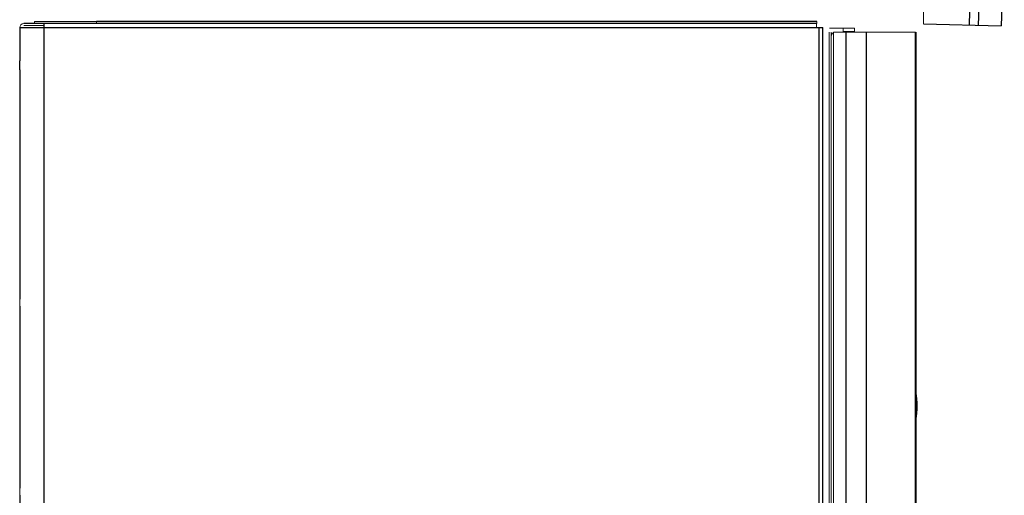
# Paper-space layout '_Left' of a CAD drawing. Header units: millimetres. Extents: x 485 to 947, y 37 to 1369.
# Tile 2 of 7: x 510 to 947, y 741 to 952. Entities that reach past the tile are written whole.
import ezdxf

# ---------------------------------------------------------------- set-up
doc = ezdxf.new("R2010")
doc.units = ezdxf.units.MM

psp = doc.layouts.new('_Left')

# ---------------------------------------------------------------- linework, layer by layer
at = {"color": 7, "linetype": 'Continuous', "lineweight": 25}
for p, q in [((931.88, 949.76), (932.7, 984.75)), ((936.99, 984.65), (935.61, 949.67)), ((947.27, 984.4), (945.83, 949.43)), ((864, 950.39), (511.86, 950.39)), ((520.96, 50.49), (520.96, 950.39)), ((864, 951.29), (544.1, 951.29)), ((911.4, 950.24), (945.83, 949.43)), ((510.06, 948.59), (866.7, 948.59)), ((510.06, 948.59), (510.06, 933.82)), ((864.9, 948.59), (864.9, 52.29)), ((866.7, 51.46), (866.7, 948.59)), ((876.95, 946.59), (876.95, 92.59)), ((885.96, 946.59), (885.96, 92.59)), ((907.79, 118.59), (907.79, 946.59)), ((907.83, 118.59), (907.83, 946.59)), ((510.06, 929.85), (510.06, 827.91)), ((510.06, 824.75), (510.06, 743.92)), ((908.18, 790.99), (907.83, 790.99)), ((907.83, 769.99), (908.18, 769.99)), ((510.06, 740.75), (510.06, 553.83))]:
    psp.add_line(p, q, dxfattribs=at)
at = {"color": 144, "linetype": 'Continuous', "lineweight": 18}
for p, q in [((911.32, 957.81), (911.4, 950.24)), ((520.96, 949.49), (511.86, 949.49)), ((516.6, 950.39), (516.6, 951.29)), ((534.1, 951.29), (521.6, 951.29)), ((544.1, 951.29), (544.1, 950.39)), ((863.9, 948.59), (863.9, 950.39)), ((864, 950.39), (864, 951.29)), ((911.38, 951.83), (911.27, 951.83)), ((869.55, 946.59), (869.55, 92.59)), ((870.45, 946.59), (870.45, 92.59)), ((871.35, 92.59), (871.35, 946.59)), ((907.79, 946.59), (871.35, 946.59)), ((880.7, 948.39), (874.7, 948.39)), ((875.7, 948.39), (875.7, 946.89)), ((875.7, 946.89), (880.7, 946.89)), ((880.7, 946.89), (880.7, 948.39)), ((908.18, 946.59), (908.18, 118.59))]:
    psp.add_line(p, q, dxfattribs=at)
for centre, radius, start, end in [((511.86, 948.59), 1.8, 90, 180), ((872.24, 944.79), 1.8, 119.5345, 180), ((874.49, 780.49), 34.08, 3.0301, 8.7798), ((874.49, 780.49), 34.08, 3.0301, 8.7798), ((874.49, 780.49), 34.08, 3.0327, 8.6187), ((874.49, 780.49), 33.9, 3.6832, 5.9948), ((874.49, 780.49), 33.9, 3.6833, 5.9949), ((874.49, 780.49), 33.9, 3.6845, 5.9912), ((874.49, 780.49), 34.05, 4.974, 8.0017), ((874.49, 780.49), 34.05, 4.9741, 8.0018), ((874.49, 780.49), 34.05, 4.9745, 7.9963), ((874.49, 780.49), 34.05, 4.9744, 7.9963), ((874.52, 780.49), 33.87, 3.6842, 4.344), ((874.48, 780.49), 33.75, 1.7725, 3.2444), ((874.49, 780.49), 33.74, 1.7721, 3.2445), ((874.49, 780.49), 34.08, 351.2202, 2.3385), ((874.49, 780.49), 34.08, 351.2202, 2.3384), ((874.49, 780.49), 33.74, 356.7556, 1.0738)]:
    psp.add_arc(centre, radius, start, end, dxfattribs=at)
at = {"color": 7, "linetype": 'Continuous', "lineweight": 25}
psp.add_arc((874.49, 780.49), 34.08, 351.2134, 8.7866, dxfattribs=at)
at = {"color": 144, "linetype": 'Continuous', "lineweight": 18}
for points, knots in [([(521.6, 951.29), (521.52, 951.29), (521.37, 951.29), (521.13, 951.29), (520.9, 951.29), (520.66, 951.29), (520.44, 951.29), (520.21, 951.29), (519.98, 951.29), (519.68, 951.29), (519.3, 951.29), (518.86, 951.29), (518.44, 951.29), (517.93, 951.29), (517.5, 951.29), (517.15, 951.29), (516.95, 951.29), (516.79, 951.29), (516.68, 951.29), (516.61, 951.29), (516.61, 951.29), (516.6, 951.29)], [0, 0, 0, 0, 0.03024, 0.060281, 0.090188, 0.120031, 0.149875, 0.179789, 0.20984, 0.240094, 0.304385, 0.368744, 0.434403, 0.50013, 0.631342, 0.695633, 0.759991, 0.821708, 0.883493, 0.94173, 1, 1, 1, 1]), ([(539.1, 951.29), (539.1, 951.29), (539.1, 951.29), (539.08, 951.29), (539.05, 951.29), (539.02, 951.29), (538.97, 951.29), (538.91, 951.29), (538.83, 951.29), (538.72, 951.29), (538.55, 951.29), (538.29, 951.29), (537.99, 951.29), (537.53, 951.29), (536.99, 951.29), (536.41, 951.29), (535.95, 951.29), (535.49, 951.29), (535.02, 951.29), (534.56, 951.29), (534.25, 951.29), (534.1, 951.29)], [0, 0, 0, 0, 0.03024, 0.060281, 0.090188, 0.120031, 0.149875, 0.179789, 0.20984, 0.240094, 0.304385, 0.368744, 0.434403, 0.50013, 0.631342, 0.695633, 0.759991, 0.821708, 0.883493, 0.94173, 1, 1, 1, 1]), ([(544.1, 951.29), (544.02, 951.29), (543.87, 951.29), (543.63, 951.29), (543.4, 951.29), (543.16, 951.29), (542.94, 951.29), (542.71, 951.29), (542.48, 951.29), (542.18, 951.29), (541.8, 951.29), (541.36, 951.29), (540.94, 951.29), (540.43, 951.29), (540, 951.29), (539.65, 951.29), (539.45, 951.29), (539.29, 951.29), (539.18, 951.29), (539.11, 951.29), (539.11, 951.29), (539.1, 951.29)], [0, 0, 0, 0, 0.03024, 0.060281, 0.090188, 0.120031, 0.149875, 0.179789, 0.20984, 0.240094, 0.304385, 0.368744, 0.434403, 0.50013, 0.631342, 0.695633, 0.759991, 0.821708, 0.883493, 0.94173, 1, 1, 1, 1]), ([(544.1, 950.39), (544.02, 950.39), (543.87, 950.39), (543.63, 950.39), (543.4, 950.39), (543.16, 950.39), (542.94, 950.39), (542.71, 950.39), (542.48, 950.39), (542.18, 950.39), (541.8, 950.39), (541.36, 950.39), (540.94, 950.39), (540.43, 950.39), (540, 950.39), (539.65, 950.39), (539.45, 950.39), (539.29, 950.39), (539.18, 950.39), (539.11, 950.39), (539.11, 950.39), (539.1, 950.39)], [0, 0, 0, 0, 0.03024, 0.060281, 0.090188, 0.120031, 0.149875, 0.179789, 0.20984, 0.240094, 0.304385, 0.368744, 0.434403, 0.50013, 0.631342, 0.695633, 0.759991, 0.821708, 0.883493, 0.94173, 1, 1, 1, 1]), ([(874.7, 948.39), (874.62, 948.39), (874.47, 948.39), (874.23, 948.39), (874, 948.39), (873.76, 948.39), (873.54, 948.39), (873.31, 948.39), (873.08, 948.39), (872.78, 948.39), (872.4, 948.39), (871.96, 948.39), (871.54, 948.39), (871.03, 948.39), (870.6, 948.39), (870.25, 948.39), (870.05, 948.39), (869.89, 948.39), (869.78, 948.39), (869.71, 948.39), (869.71, 948.39), (869.7, 948.39)], [0, 0, 0, 0, 0.03024, 0.060281, 0.090188, 0.120031, 0.149875, 0.179789, 0.20984, 0.240094, 0.304385, 0.368744, 0.434403, 0.50013, 0.631342, 0.695633, 0.759991, 0.821708, 0.883493, 0.94173, 1, 1, 1, 1]), ([(884.67, 946.59), (884.63, 946.59), (884.55, 946.59), (884.42, 946.59), (884.28, 946.59), (884.13, 946.59), (883.98, 946.59), (883.81, 946.59), (883.63, 946.59), (883.25, 946.59), (882.61, 946.59), (881.61, 946.59), (880.51, 946.59), (879.58, 946.59), (878.86, 946.59), (878.39, 946.59), (877.91, 946.59), (877.43, 946.59), (877.11, 946.59), (876.95, 946.59)], [0, 0, 0, 0, 0.030703, 0.061289, 0.091795, 0.122264, 0.152734, 0.183246, 0.21384, 0.244555, 0.372255, 0.50001, 0.62771, 0.755465, 0.804527, 0.853348, 0.902091, 0.95092, 1, 1, 1, 1]), ([(510.06, 827.91), (510.06, 827.85), (510.06, 827.72), (510.06, 827.54), (510.07, 827.35), (510.07, 827.17), (510.07, 827), (510.07, 826.83), (510.08, 826.66), (510.08, 826.5), (510.08, 826.27), (510.07, 825.97), (510.07, 825.59), (510.06, 825.17), (510.06, 824.89), (510.06, 824.75)], [0, 0, 0, 0, 0.0662488, 0.1293664, 0.1894926, 0.246789, 0.3014424, 0.3536679, 0.4037121, 0.4518548, 0.4984104, 0.6021305, 0.7187219, 0.8507539, 1, 1, 1, 1]), ([(908.13, 785.96), (908.15, 785.84), (908.18, 785.59), (908.2, 785.35), (908.21, 785.22)], [0, 0, 0, 0, 0.488845, 1, 1, 1, 1]), ([(908.21, 785.22), (908.21, 785.31), (908.19, 785.47), (908.17, 785.72), (908.14, 785.88), (908.13, 785.96)], [0, 0, 0, 0, 0.343247, 0.676585, 1, 1, 1, 1]), ([(908.42, 783.44), (908.41, 783.38), (908.41, 783.26), (908.39, 783.07), (908.36, 782.87), (908.33, 782.73), (908.32, 782.66)], [0, 0, 0, 0, 0.224852, 0.466478, 0.724865, 1, 1, 1, 1]), ([(908.32, 782.66), (908.33, 782.73), (908.36, 782.87), (908.39, 783.07), (908.41, 783.26), (908.41, 783.38), (908.42, 783.44)], [0, 0, 0, 0, 0.275134, 0.533521, 0.775147, 1, 1, 1, 1]), ([(908.21, 781.53), (908.24, 781.56), (908.29, 781.62), (908.35, 781.71), (908.4, 781.79), (908.44, 781.87), (908.47, 781.95), (908.49, 782.03), (908.51, 782.1), (908.52, 782.16), (908.53, 782.23), (908.53, 782.27), (908.53, 782.29)], [0, 0, 0, 0, 0.120922, 0.237198, 0.348826, 0.455804, 0.558133, 0.65581, 0.748836, 0.83721, 0.920932, 1, 1, 1, 1]), ([(908.53, 782.29), (908.53, 782.26), (908.53, 782.2), (908.51, 782.1), (908.49, 782), (908.45, 781.89), (908.39, 781.78), (908.32, 781.66), (908.25, 781.57), (908.21, 781.53)], [0, 0, 0, 0, 0.114377, 0.238251, 0.371619, 0.514481, 0.666834, 0.828675, 1, 1, 1, 1]), ([(908.22, 781.12), (908.25, 781.15), (908.3, 781.21), (908.36, 781.3), (908.41, 781.38), (908.45, 781.46), (908.48, 781.54), (908.51, 781.6), (908.52, 781.67), (908.54, 781.73), (908.54, 781.78), (908.55, 781.83), (908.55, 781.86), (908.55, 781.88)], [0, 0, 0, 0, 0.123533, 0.240546, 0.351035, 0.455, 0.552439, 0.643352, 0.727738, 0.805596, 0.876926, 0.941727, 1, 1, 1, 1]), ([(908.55, 781.88), (908.55, 781.85), (908.54, 781.79), (908.53, 781.68), (908.5, 781.57), (908.44, 781.43), (908.35, 781.28), (908.27, 781.17), (908.22, 781.12)], [0, 0, 0, 0, 0.111815, 0.245576, 0.401279, 0.578922, 0.778499, 1, 1, 1, 1]), ([(908.13, 775.01), (908.15, 775.1), (908.17, 775.28), (908.2, 775.56), (908.22, 775.87), (908.23, 776.19), (908.23, 776.54), (908.21, 776.9), (908.17, 777.29), (908.13, 777.55), (908.11, 777.69)], [0, 0, 0, 0, 0.097809, 0.2034091, 0.3167931, 0.437951, 0.5668695, 0.7035319, 0.8479173, 1, 1, 1, 1]), ([(908.11, 777.69), (908.13, 777.59), (908.16, 777.4), (908.19, 777.11), (908.21, 776.83), (908.23, 776.57), (908.23, 776.31), (908.23, 776.07), (908.22, 775.83), (908.2, 775.61), (908.18, 775.4), (908.16, 775.2), (908.14, 775.08), (908.13, 775.01)], [0, 0, 0, 0, 0.111369, 0.21867, 0.321893, 0.421029, 0.516069, 0.607007, 0.693838, 0.776556, 0.855158, 0.92964, 1, 1, 1, 1]), ([(510.06, 743.92), (510.06, 743.85), (510.06, 743.73), (510.06, 743.54), (510.07, 743.36), (510.07, 743.18), (510.07, 743), (510.07, 742.83), (510.08, 742.67), (510.08, 742.5), (510.08, 742.28), (510.07, 741.98), (510.07, 741.59), (510.06, 741.18), (510.06, 740.9), (510.06, 740.75)], [0, 0, 0, 0, 0.066249, 0.129366, 0.189493, 0.246789, 0.301442, 0.353668, 0.403712, 0.451855, 0.49841, 0.60213, 0.718722, 0.850754, 1, 1, 1, 1])]:
    psp.add_open_spline(points, degree=3, knots=knots, dxfattribs=at)
at = {"color": 7, "linetype": 'Continuous', "lineweight": 25}
psp.add_open_spline([(510.06, 929.85), (510.06, 930.14), (510.07, 930.44), (510.08, 930.94), (510.08, 931.11), (510.09, 931.47), (510.09, 931.65), (510.09, 932.01), (510.09, 932.2), (510.08, 932.55), (510.08, 932.73), (510.07, 933.23), (510.06, 933.54), (510.06, 933.82)], degree=3, knots=[0, 0, 0, 0, 0.25, 0.25, 0.375, 0.375, 0.5, 0.5, 0.625, 0.625, 0.75, 0.75, 1, 1, 1, 1], dxfattribs=at)
at = {"color": 144, "linetype": 'Continuous', "lineweight": 18}
for points in [[(908.2, 784.03), (908.19, 783.78), (908.15, 783.53), (908.11, 783.28)], [(908.11, 783.28), (908.15, 783.53), (908.19, 783.78), (908.2, 784.03)]]:
    psp.add_open_spline(points, degree=3, dxfattribs=at)

doc.saveas('drawing.dxf')
